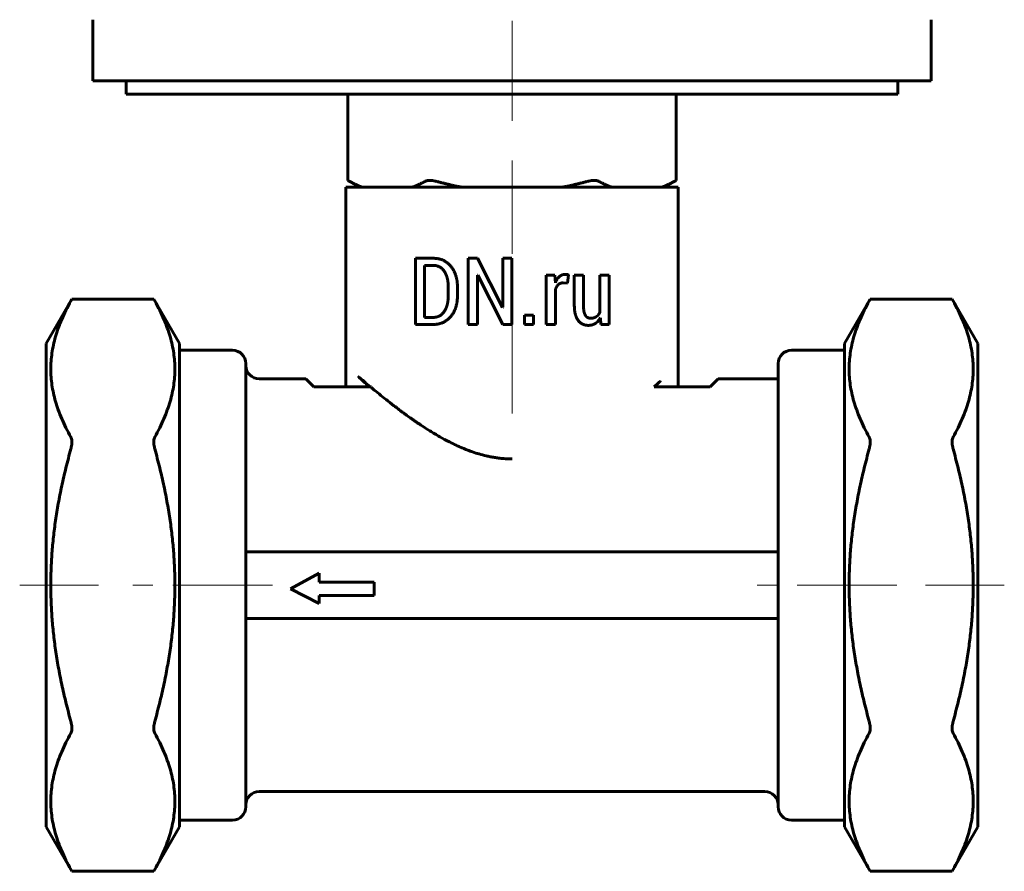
# Model space of a CAD drawing. Header units: millimetres. Extents: x 70 to 144, y 116 to 250.
# Tile 1 of 11: x 70 to 144, y 116 to 180. Entities that reach past the tile are written whole.
import ezdxf

# ---------------------------------------------------------------- set-up
doc = ezdxf.new("R2010")
doc.units = ezdxf.units.MM
doc.linetypes.add('K5LT_AXLED', pattern=[12, 7.5, -1.5, 1.5, -1.5])
doc.linetypes.add('K5LT_BASIC', pattern=[0])
doc.layers.add('Системный слой (1)', color=7, linetype='Continuous', true_color=0x6c6c6c)

# ---------------------------------------------------------------- blocks, each defined once
blk = doc.blocks.new('U0')
at = {"layer": 'Системный слой (1)', "color": 143, "linetype": 'K5LT_BASIC', "lineweight": 60, "true_color": 0x33acca}
for p, q in [((119.101, 153.95), (119.099, 153.964)), ((119.099, 153.964), (119.099, 153.964)), ((119.099, 153.964), (119.099, 153.964)), ((119.099, 153.964), (119.099, 153.964)), ((119.099, 153.964), (119.099, 153.964)), ((119.099, 153.964), (119.099, 153.964)), ((119.099, 153.964), (119.099, 153.963)), ((119.102, 153.944), (119.101, 153.95)), ((119.103, 153.939), (119.102, 153.944)), ((119.103, 153.938), (119.103, 153.939))]:
    blk.add_line(p, q, dxfattribs=at)
blk = doc.blocks.new('U1')
at = {"layer": 'Системный слой (1)', "color": 143, "linetype": 'K5LT_BASIC', "lineweight": 60, "true_color": 0x33acca}
for p, q in [((119.103, 153.968), (119.103, 167.368)), ((119.103, 152.368), (119.103, 153.938))]:
    blk.add_line(p, q, dxfattribs=at)
blk = doc.blocks.new('U2')
at = {"layer": 'Системный слой (1)', "color": 143, "linetype": 'K5LT_BASIC', "lineweight": 60, "true_color": 0x33acca}
for p, q in [((94.104, 153.951), (94.103, 153.945)), ((94.103, 153.945), (94.103, 153.94)), ((94.103, 153.94), (94.103, 153.936)), ((94.104, 153.966), (94.104, 153.951))]:
    blk.add_line(p, q, dxfattribs=at)
blk = doc.blocks.new('U3')
at = {"layer": 'Системный слой (1)', "color": 143, "linetype": 'K5LT_BASIC', "lineweight": 60, "true_color": 0x33acca}
blk.add_line((94.103, 153.968), (94.103, 153.968), dxfattribs=at)
blk.add_arc((94.107, 153.969), 0.004, 191.83149, 223.67912, dxfattribs=at)
blk = doc.blocks.new('U4')
at = {"layer": 'Системный слой (1)', "color": 143, "linetype": 'K5LT_BASIC', "lineweight": 60, "true_color": 0x33acca}
for p, q in [((94.104, 153.966), (94.103, 167.368)), ((94.103, 152.368), (94.103, 153.936))]:
    blk.add_line(p, q, dxfattribs=at)
blk = doc.blocks.new('U5')
at = {"layer": 'Системный слой (1)', "color": 143, "linetype": 'K5LT_BASIC', "lineweight": 60, "true_color": 0x33acca}
for p, q in [((87.603, 152.968), (91.103, 152.968)), ((122.103, 152.968), (126.603, 152.968))]:
    blk.add_line(p, q, dxfattribs=at)
blk = doc.blocks.new('U7')
at = {"layer": 'Системный слой (1)', "color": 143, "linetype": 'K5LT_BASIC', "lineweight": 60, "true_color": 0x33acca}
for p, q in [((77.603, 174.368), (106.603, 174.368)), ((106.603, 174.368), (135.603, 174.368))]:
    blk.add_line(p, q, dxfattribs=at)

msp = doc.modelspace()

# ---------------------------------------------------------------- linework, layer by layer
at = {"layer": 'Системный слой (1)', "color": 30, "linetype": 'K5LT_AXLED', "lineweight": 18, "true_color": 0xff8000}
for p, q in [((106.603, 172.368), (106.603, 185.368)), ((106.603, 150.368), (106.603, 169.368)), ((75.526, 137.468), (69.603, 137.468)), ((88.603, 137.468), (77.68, 137.468)), ((135.526, 137.468), (124.603, 137.468)), ((143.603, 137.468), (137.68, 137.468))]:
    msp.add_line(p, q, dxfattribs=at)
at = {"layer": 'Системный слой (1)', "color": 143, "linetype": 'K5LT_BASIC', "lineweight": 60, "true_color": 0x33acca}
for p, q in [((75.103, 175.368), (75.103, 179.954)), ((138.103, 175.368), (138.103, 179.954)), ((75.103, 175.368), (138.103, 175.368)), ((77.603, 174.368), (77.603, 175.368)), ((135.603, 174.368), (135.603, 175.368)), ((94.258, 167.879), (94.258, 174.368)), ((118.948, 167.879), (118.948, 174.368)), ((94.103, 167.368), (119.103, 167.368)), ((95.142, 167.368), (94.258, 167.879)), ((118.064, 167.368), (118.948, 167.879)), ((99.345, 162.027), (100.709, 162.027)), ((99.345, 162.027), (99.345, 157.061)), ((100.037, 161.495), (100.685, 161.495)), ((100.037, 161.495), (100.037, 157.586)), ((103.313, 162.027), (103.313, 157.061)), ((103.313, 162.027), (104.006, 162.027)), ((104.006, 162.027), (105.888, 158.343)), ((105.909, 162.027), (106.598, 162.027)), ((105.909, 162.027), (105.909, 158.35)), ((106.598, 162.027), (106.598, 157.061)), ((104.006, 160.748), (104.026, 160.755)), ((104.006, 160.748), (104.006, 157.061)), ((104.026, 160.755), (105.909, 157.061)), ((109.181, 160.75), (109.181, 157.061)), ((109.181, 160.75), (109.812, 160.75)), ((109.812, 160.75), (109.863, 160.196)), ((110.771, 160.168), (110.853, 160.779)), ((111.284, 160.75), (111.973, 160.75)), ((111.284, 160.75), (111.284, 158.571)), ((111.973, 160.75), (111.973, 158.565)), ((113.215, 160.75), (113.907, 160.75)), ((113.215, 160.75), (113.215, 157.985)), ((113.907, 160.75), (113.907, 157.061)), ((101.811, 159.902), (101.811, 159.189)), ((102.5, 159.895), (102.5, 159.189)), ((110.447, 160.185), (110.771, 160.168)), ((109.874, 159.691), (109.874, 157.061)), ((71.603, 155.633), (73.526, 158.964)), ((73.526, 158.964), (79.68, 158.964)), ((79.754, 158.83), (79.68, 158.964)), ((81.603, 155.633), (79.68, 158.964)), ((131.603, 155.633), (133.526, 158.964)), ((139.68, 158.964), (133.526, 158.964)), ((139.754, 158.83), (139.68, 158.964)), ((141.603, 155.633), (139.68, 158.964)), ((105.888, 158.343), (105.909, 158.35)), ((107.533, 157.753), (107.533, 157.061)), ((107.533, 157.753), (108.229, 157.753)), ((108.229, 157.753), (108.229, 157.061)), ((99.345, 157.061), (100.709, 157.061)), ((100.037, 157.586), (100.685, 157.586)), ((103.313, 157.061), (104.006, 157.061)), ((105.909, 157.061), (106.598, 157.061)), ((107.533, 157.061), (108.229, 157.061)), ((109.181, 157.061), (109.874, 157.061)), ((113.245, 157.555), (113.29, 157.061)), ((113.29, 157.061), (113.907, 157.061)), ((71.603, 119.303), (71.603, 155.633)), ((81.603, 155.633), (81.603, 119.303)), ((131.603, 155.633), (131.603, 119.303)), ((141.603, 119.303), (141.603, 155.633)), ((81.603, 155.114), (85.603, 155.114)), ((127.603, 155.114), (131.603, 155.114)), ((86.603, 139.968), (86.603, 154.114)), ((119.103, 153.968), (119.103, 153.968)), ((119.103, 153.938), (119.103, 153.938)), ((126.603, 154.114), (126.603, 139.968)), ((91.103, 152.968), (91.703, 152.368)), ((122.103, 152.968), (121.503, 152.368)), ((91.703, 152.368), (93.891, 152.368)), ((93.891, 152.368), (95.908, 152.368)), ((119.315, 152.368), (117.29, 152.368)), ((119.315, 152.368), (121.503, 152.368)), ((126.609, 139.968), (86.597, 139.968)), ((86.603, 137.468), (86.603, 139.079)), ((126.603, 139.079), (126.603, 137.468)), ((92.109, 138.366), (89.947, 137.193)), ((92.109, 137.693), (92.109, 138.366)), ((96.241, 137.693), (92.109, 137.693)), ((96.241, 136.693), (96.241, 137.693)), ((86.603, 135.857), (86.603, 137.468)), ((89.947, 137.193), (92.109, 136.097)), ((126.603, 137.468), (126.603, 135.857)), ((92.109, 136.097), (92.109, 136.693)), ((92.109, 136.693), (96.241, 136.693)), ((126.609, 134.968), (86.597, 134.968)), ((86.603, 120.823), (86.603, 134.968)), ((126.603, 134.968), (126.603, 120.823)), ((87.603, 121.968), (125.603, 121.968)), ((71.603, 119.303), (73.526, 115.972)), ((81.603, 119.303), (79.68, 115.972)), ((81.603, 119.823), (85.603, 119.823)), ((127.603, 119.823), (131.603, 119.823)), ((131.603, 119.303), (133.526, 115.972)), ((141.603, 119.303), (139.68, 115.972)), ((73.452, 116.106), (73.526, 115.972)), ((73.526, 115.972), (79.68, 115.972)), ((79.68, 115.972), (79.754, 116.106)), ((133.452, 116.106), (133.526, 115.972)), ((139.68, 115.972), (133.526, 115.972)), ((139.68, 115.972), (139.754, 116.106))]:
    msp.add_line(p, q, dxfattribs=at)
for centre, start, end in [((85.603, 154.114), 0, 90), ((127.603, 154.114), 90, 180), ((87.603, 153.968), 180, 270), ((87.603, 120.968), 90, 180), ((125.603, 120.968), 0, 90), ((85.603, 120.823), 270, 0), ((127.603, 120.823), 180, 270)]:
    msp.add_arc(centre, 1, start, end, dxfattribs=at)
for points, knots in [([(94.258, 167.879), (94.258, 167.879), (94.288, 167.863), (94.359, 167.825), (94.375, 167.816), (94.392, 167.807)], [0.17188351, 0.17188351, 0.17188351, 0.17188351, 0.21307551, 0.21307551, 0.22301773, 0.22301773, 0.22301773, 0.22301773]), ([(100.064, 167.807), (100.081, 167.816), (100.099, 167.825), (100.202, 167.863), (100.311, 167.879), (100.549, 167.879), (100.689, 167.863), (100.863, 167.825), (100.897, 167.816), (100.93, 167.807)], [0.1207561, 0.1207561, 0.1207561, 0.1207561, 0.1306984, 0.1306984, 0.1718869, 0.1718869, 0.2130755, 0.2130755, 0.2230177, 0.2230177, 0.2230177, 0.2230177]), ([(112.275, 167.807), (112.309, 167.816), (112.343, 167.825), (112.517, 167.863), (112.657, 167.879), (112.894, 167.879), (113.004, 167.863), (113.106, 167.825), (113.125, 167.816), (113.142, 167.807)], [0.1207561, 0.1207561, 0.1207561, 0.1207561, 0.1306984, 0.1306984, 0.1718869, 0.1718869, 0.2130755, 0.2130755, 0.2230177, 0.2230177, 0.2230177, 0.2230177]), ([(118.814, 167.807), (118.831, 167.816), (118.846, 167.825), (118.918, 167.863), (118.948, 167.879), (118.948, 167.879)], [0.12075615, 0.12075615, 0.12075615, 0.12075615, 0.13069837, 0.13069837, 0.17188351, 0.17188351, 0.17188351, 0.17188351]), ([(73.526, 158.964), (73.526, 158.964), (73.51, 158.935), (73.471, 158.865), (73.462, 158.849), (73.452, 158.83)], [0.16771201, 0.16771201, 0.16771201, 0.16771201, 0.2079002, 0.2079002, 0.21880946, 0.21880946, 0.21880946, 0.21880946]), ([(133.526, 158.964), (133.526, 158.964), (133.51, 158.935), (133.471, 158.865), (133.462, 158.849), (133.452, 158.83)], [0.48256486, 0.48256486, 0.48256486, 0.48256486, 0.52275305, 0.52275305, 0.53366231, 0.53366231, 0.53366231, 0.53366231]), ([(94.103, 153.94), (94.103, 153.94), (94.103, 153.941), (94.103, 153.947), (94.103, 153.952), (94.103, 153.961), (94.103, 153.964), (94.103, 153.968)], [9.224779, 9.224779, 9.224779, 9.224779, 9.660002, 9.660002, 12.65667, 12.65667, 14.983341, 14.983341, 14.983341, 14.983341]), ([(119.103, 153.939), (119.103, 153.941), (119.103, 153.943), (119.103, 153.949), (119.103, 153.952), (119.102, 153.96), (119.102, 153.964), (119.103, 153.968)], [6.479094, 6.479094, 6.479094, 6.479094, 8.315391, 8.315391, 11.305795, 11.305795, 14.952018, 14.952018, 14.952018, 14.952018]), ([(106.603, 146.955), (106.47, 146.957), (106.269, 146.962), (105.999, 146.978), (105.792, 146.996), (105.552, 147.023), (105.276, 147.063), (104.966, 147.119), (104.583, 147.201), (104.138, 147.319), (103.679, 147.463), (103.202, 147.638), (102.794, 147.805), (102.335, 148.013), (101.822, 148.266), (101.156, 148.626), (100.441, 149.053), (99.727, 149.508), (99.037, 149.982), (98.36, 150.469), (97.727, 150.951), (97.143, 151.407), (96.611, 151.837), (96.228, 152.15), (96.02, 152.322), (95.966, 152.368), (95.966, 152.368), (95.63, 152.647), (95.332, 152.901), (95.077, 153.119), (95.077, 153.119), (95.079, 153.116), (95.082, 153.111), (95.086, 153.106), (95.091, 153.101), (95.102, 153.09), (95.13, 153.062), (95.228, 152.969), (95.474, 152.744), (95.728, 152.522), (95.908, 152.368)], [0, 0, 0, 0, 0.750116, 1.138505, 1.531211, 1.928405, 2.514178, 3.110164, 3.716719, 4.745923, 5.736693, 6.477887, 7.686033, 8.303183, 9.431632, 11.066692, 12.832956, 14.508228, 16.359937, 18.215899, 20.064333, 21.888792, 23.635437, 25.362727, 26, 26, 26.000058, 26.000058, 30.000058, 30.000058, 30.000217, 30.000217, 30.081716, 30.152942, 30.224129, 30.295315, 30.651398, 31.507115, 34.654656, 41.000217, 41.000217, 41.000217, 41.000217]), ([(117.746, 152.793), (117.746, 152.792), (117.746, 152.791), (117.746, 152.791), (117.745, 152.79), (117.745, 152.789), (117.744, 152.788), (117.743, 152.786), (117.741, 152.784), (117.738, 152.781), (117.734, 152.776), (117.727, 152.768), (117.713, 152.754), (117.687, 152.728), (117.643, 152.686), (117.578, 152.625), (117.494, 152.549), (117.396, 152.461), (117.326, 152.399), (117.29, 152.368)], [0, 0, 0, 0, 0.020152, 0.031823, 0.044608, 0.072544, 0.119774, 0.179615, 0.27623, 0.347586, 0.5598, 0.838929, 1.403497, 2.51076, 4.469732, 7.454362, 11.291098, 15.584879, 20, 20, 20, 20]), ([(73.452, 148.582), (73.462, 148.564), (73.471, 148.543), (73.51, 148.439), (73.526, 148.332), (73.526, 148.1), (73.51, 147.964), (73.471, 147.79), (73.462, 147.753), (73.452, 147.716)], [0.1166184, 0.1166184, 0.1166184, 0.1166184, 0.1275277, 0.1275277, 0.1677139, 0.1677139, 0.2079002, 0.2079002, 0.2188095, 0.2188095, 0.2188095, 0.2188095]), ([(79.754, 147.716), (79.744, 147.753), (79.734, 147.79), (79.696, 147.964), (79.68, 148.1), (79.68, 148.332), (79.696, 148.439), (79.734, 148.543), (79.744, 148.564), (79.754, 148.582)], [0.4314713, 0.4314713, 0.4314713, 0.4314713, 0.4423805, 0.4423805, 0.4825668, 0.4825668, 0.522753, 0.522753, 0.5336623, 0.5336623, 0.5336623, 0.5336623]), ([(133.452, 148.582), (133.462, 148.564), (133.471, 148.543), (133.51, 148.439), (133.526, 148.332), (133.526, 148.1), (133.51, 147.964), (133.471, 147.79), (133.462, 147.753), (133.452, 147.716)], [0.4314713, 0.4314713, 0.4314713, 0.4314713, 0.4423805, 0.4423805, 0.4825668, 0.4825668, 0.522753, 0.522753, 0.5336623, 0.5336623, 0.5336623, 0.5336623]), ([(139.754, 147.716), (139.744, 147.753), (139.734, 147.79), (139.696, 147.964), (139.68, 148.1), (139.68, 148.332), (139.696, 148.439), (139.734, 148.543), (139.744, 148.564), (139.754, 148.582)], [0.7668991, 0.7668991, 0.7668991, 0.7668991, 0.7778084, 0.7778084, 0.8179947, 0.8179947, 0.8581809, 0.8581809, 0.8690902, 0.8690902, 0.8690902, 0.8690902]), ([(73.452, 127.22), (73.462, 127.183), (73.471, 127.146), (73.51, 126.972), (73.526, 126.836), (73.526, 126.604), (73.51, 126.497), (73.471, 126.393), (73.462, 126.373), (73.452, 126.354)], [0.7668991, 0.7668991, 0.7668991, 0.7668991, 0.7778084, 0.7778084, 0.8179947, 0.8179947, 0.8581809, 0.8581809, 0.8690902, 0.8690902, 0.8690902, 0.8690902]), ([(79.754, 126.354), (79.744, 126.373), (79.734, 126.393), (79.696, 126.497), (79.68, 126.604), (79.68, 126.836), (79.696, 126.972), (79.734, 127.146), (79.744, 127.183), (79.754, 127.22)], [0.4314713, 0.4314713, 0.4314713, 0.4314713, 0.4423805, 0.4423805, 0.4825668, 0.4825668, 0.522753, 0.522753, 0.5336623, 0.5336623, 0.5336623, 0.5336623]), ([(133.452, 127.22), (133.462, 127.183), (133.471, 127.146), (133.51, 126.972), (133.526, 126.836), (133.526, 126.604), (133.51, 126.497), (133.471, 126.393), (133.462, 126.373), (133.452, 126.354)], [0.4314713, 0.4314713, 0.4314713, 0.4314713, 0.4423805, 0.4423805, 0.4825668, 0.4825668, 0.522753, 0.522753, 0.5336623, 0.5336623, 0.5336623, 0.5336623]), ([(139.754, 126.354), (139.744, 126.373), (139.734, 126.393), (139.696, 126.497), (139.68, 126.604), (139.68, 126.836), (139.696, 126.972), (139.734, 127.146), (139.744, 127.183), (139.754, 127.22)], [0.1166184, 0.1166184, 0.1166184, 0.1166184, 0.1275277, 0.1275277, 0.1677139, 0.1677139, 0.2079002, 0.2079002, 0.2188095, 0.2188095, 0.2188095, 0.2188095])]:
    msp.add_open_spline(points, degree=3, knots=knots, dxfattribs=at)
for points, weights in [([(94.392, 167.807), (94.884, 167.543), (95.346, 167.368)], [1.00188808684, 1.00421299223, 1]), ([(99.109, 167.368), (99.571, 167.543), (100.064, 167.807)], [1, 1.00421299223, 1.00188808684]), ([(100.93, 167.807), (101.916, 167.543), (102.84, 167.368)], [1.00188808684, 1.00421299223, 1]), ([(110.366, 167.368), (111.29, 167.543), (112.275, 167.807)], [1, 1.00421299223, 1.00188808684]), ([(113.142, 167.807), (113.634, 167.543), (114.096, 167.368)], [1.00188808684, 1.00421299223, 1]), ([(117.859, 167.368), (118.321, 167.543), (118.814, 167.807)], [1, 1.00421299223, 1.00188808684]), ([(73.452, 158.83), (70.614, 153.706), (73.452, 148.582)], [1.00704984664, 1.14765069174, 1.00704984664]), ([(79.754, 148.582), (82.591, 153.706), (79.754, 158.83)], [1.00704984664, 1.14765069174, 1.00704984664]), ([(133.452, 148.582), (130.614, 153.706), (133.452, 158.83)], [1.00704984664, 1.14765069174, 1.00704984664]), ([(139.754, 158.83), (142.591, 153.706), (139.754, 148.582)], [1.00704984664, 1.14765069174, 1.00704984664]), ([(73.452, 147.716), (70.614, 137.468), (73.452, 127.22)], [1.00704984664, 1.14765069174, 1.00704984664]), ([(79.754, 127.22), (82.591, 137.468), (79.754, 147.716)], [1.00704984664, 1.14765069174, 1.00704984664]), ([(133.452, 127.22), (130.614, 137.468), (133.452, 147.716)], [1.00704984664, 1.14765069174, 1.00704984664]), ([(139.754, 147.716), (142.591, 137.468), (139.754, 127.22)], [1.00704984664, 1.14765069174, 1.00704984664]), ([(73.452, 126.354), (70.614, 121.23), (73.452, 116.106)], [1.00704984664, 1.14765069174, 1.00704984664]), ([(79.754, 116.106), (82.591, 121.23), (79.754, 126.354)], [1.00704984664, 1.14765069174, 1.00704984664]), ([(133.452, 116.106), (130.614, 121.23), (133.452, 126.354)], [1.00704984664, 1.14765069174, 1.00704984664]), ([(139.754, 126.354), (142.591, 121.23), (139.754, 116.106)], [1.00704984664, 1.14765069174, 1.00704984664])]:
    msp.add_rational_spline(points, weights, degree=2, dxfattribs=at)
for points, degree in [([(101.509, 161.05), (101.207, 161.495), (100.685, 161.495)], 2), ([(102, 161.43), (101.5, 162.027), (100.709, 162.027)], 2), ([(102.5, 159.895), (102.5, 160.833), (102, 161.43)], 2), ([(101.811, 159.902), (101.811, 160.605), (101.509, 161.05)], 2), ([(110.167, 160.655), (109.979, 160.489), (109.863, 160.196)], 2), ([(110.6, 160.82), (110.355, 160.82), (110.167, 160.655)], 2), ([(110.74, 160.808), (110.668, 160.82), (110.6, 160.82)], 2), ([(110.853, 160.779), (110.812, 160.796), (110.74, 160.808)], 2), ([(109.874, 159.691), (109.949, 159.926), (110.09, 160.056)], 2), ([(110.09, 160.056), (110.232, 160.185), (110.447, 160.185)], 2), ([(101.509, 158.033), (101.811, 158.48), (101.811, 159.189)], 2), ([(102, 157.654), (102.5, 158.248), (102.5, 159.189)], 2), ([(111.284, 158.571), (111.284, 157.76), (111.564, 157.374)], 2), ([(112.108, 157.762), (111.973, 157.999), (111.973, 158.565)], 2), ([(100.685, 157.586), (101.207, 157.586), (101.509, 158.033)], 2), ([(100.709, 157.061), (101.5, 157.061), (102, 157.654)], 2), ([(112.512, 157.525), (112.243, 157.525), (112.108, 157.762)], 2), ([(112.94, 157.644), (112.768, 157.525), (112.512, 157.525)], 2), ([(113.215, 157.985), (113.112, 157.763), (112.94, 157.644)], 2), ([(111.564, 157.374), (111.844, 156.989), (112.345, 156.989)], 2), ([(112.345, 156.989), (112.642, 156.989), (112.87, 157.136)], 2), ([(112.87, 157.136), (113.099, 157.283), (113.245, 157.555)], 2), ([(86.597, 139.968), (86.602, 139.664), (86.603, 139.366), (86.603, 139.079)], 3), ([(126.603, 139.079), (126.603, 139.366), (126.604, 139.664), (126.609, 139.968)], 3), ([(86.603, 135.857), (86.603, 135.571), (86.602, 135.272), (86.597, 134.968)], 3), ([(126.609, 134.968), (126.604, 135.272), (126.603, 135.571), (126.603, 135.857)], 3)]:
    msp.add_open_spline(points, degree=degree, dxfattribs=at)

# ---------------------------------------------------------------- block references
at = {"layer": 'Системный слой (1)'}
for name in ['U7', 'U4', 'U1', 'U3', 'U2', 'U0', 'U5']:
    msp.add_blockref(name, (0, 0), dxfattribs=at)

doc.saveas('drawing.dxf')
